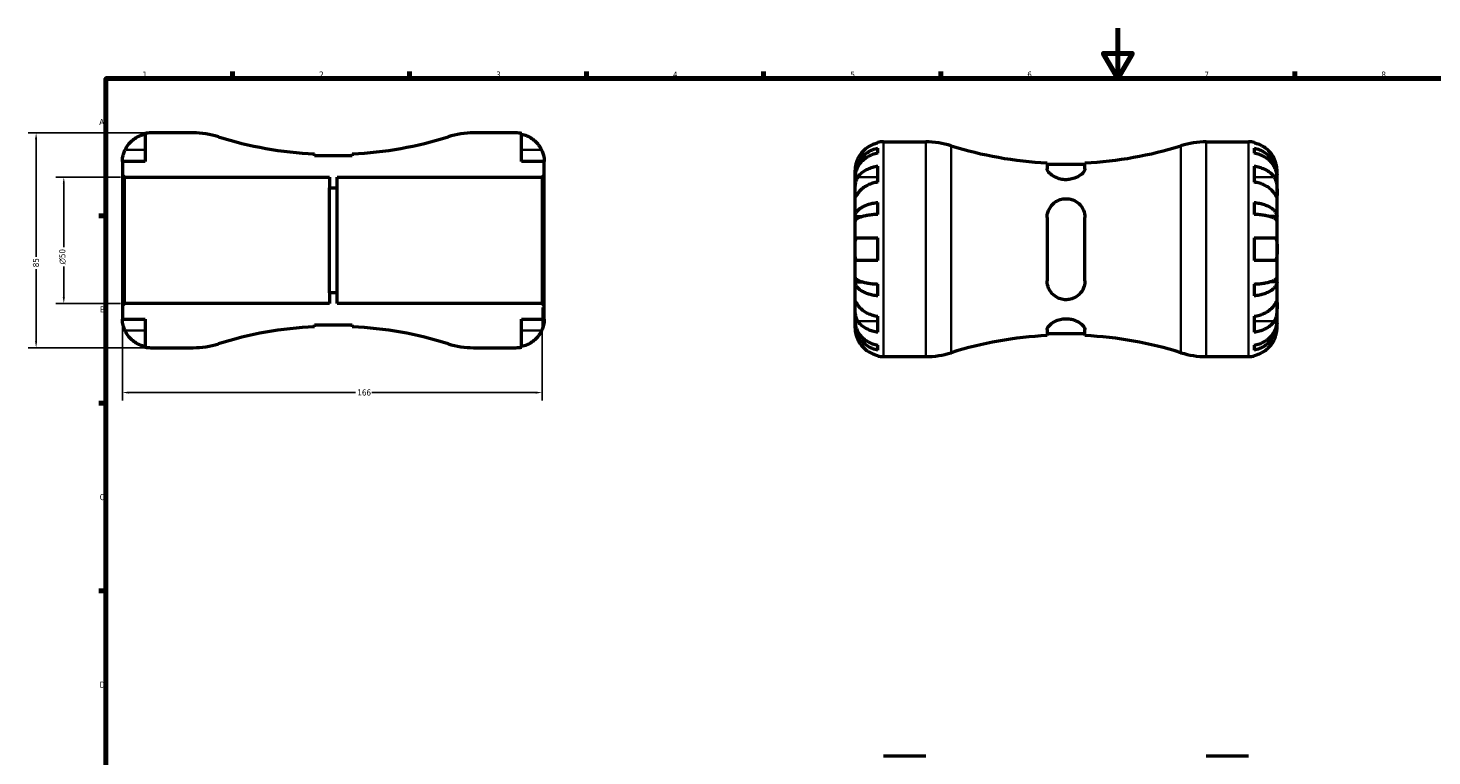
# Model space of a CAD drawing. Header units: millimetres. Extents: x -83 to 902, y -42 to 599.
# Tile 4 of 6: x -11 to 545, y 306 to 594. Entities that reach past the tile are written whole.
import ezdxf

# ---------------------------------------------------------------- set-up
doc = ezdxf.new("R2010")
doc.units = ezdxf.units.MM
for name, color, linetype, lineweight in [('Border (ANSI)', 7, 'Continuous', 70), ('Dimension (ANSI)', 7, 'Continuous', 25), ('Visible (ANSI)', 7, 'Continuous', 50), ('Visible Narrow (ANSI)', 7, 'Continuous', 35)]:
    doc.layers.add(name, color=color, linetype=linetype, lineweight=lineweight)
doc.styles.add('Note Text (ANSI)', font='tahoma.ttf')
doc.dimstyles.new('Default - mm (ANSI)', dxfattribs={"dimtxt": 2.4, "dimasz": 2.5, "dimexe": 3.175, "dimexo": 1.6002, "dimgap": 0.8, "dimtad": 0, "dimtoh": 1, "dimdec": 0, "dimrnd": 1e-08, "dimzin": 4, "dimdsep": 46, "dimtxsty": 'Note Text (ANSI)', "dimcen": 0.09, "dimdle": 10, "dimclrd": 256, "dimclre": 256, "dimclrt": 5, "dimadec": 1, "dimazin": 1, "dimtfac": 1.27, "dimtofl": 0, "dimtmove": 0, "dimatfit": 3, "dimfxl": 1, "dimtolj": 1, "dimtzin": 4, "dimlwd": -1, "dimlwe": -1, "dimarcsym": 0})

# ---------------------------------------------------------------- blocks, each defined once
blk = doc.blocks.new('Borders Default Border')
at = {"layer": 'Border (ANSI)'}
for p, q in [((70.08, 574), (70.08, 576.8)), ((140.17, 574), (140.17, 576.8)), ((210.25, 574), (210.25, 576.8)), ((280.33, 574), (280.33, 576.8)), ((350.42, 574), (350.42, 576.8)), ((490.58, 574), (490.58, 576.8)), ((20, 519.75), (17.2, 519.75)), ((20, 445.5), (17.2, 445.5)), ((20, 371.25), (17.2, 371.25))]:
    blk.add_line(p, q, dxfattribs=at)
at = {"layer": 'Border (ANSI)', "flags": 128}
for points in [[(420.5, 594), (420.5, 574), (414.73, 584), (426.27, 584), (420.5, 574)], [(20, 20), (20, 574), (821, 574), (821, 20), (20, 20)]]:
    blk.add_lwpolyline(points, dxfattribs=at)
at = {"layer": 'Border (ANSI)', "color": 5, "true_color": 0x0000ff, "char_height": 2.4, "attachment_point": 7, "style": 'Note Text (ANSI)'}
for s, insert in [('1', (34.5, 574.4)), ('2', (104.4, 574.4)), ('3', (174.46, 574.35)), ('4', (244.45, 574.4)), ('5', (314.67, 574.35)), ('6', (384.69, 574.35)), ('7', (454.8, 574.4)), ('8', (524.84, 574.35)), ('A', (17.38, 555.68)), ('B', (17.67, 481.43)), ('C', (17.51, 407.13)), ('D', (17.52, 332.93))]:
    blk.add_mtext(s, dxfattribs=dict(at, insert=insert))
blk = doc.blocks.new('*D7')
at = {"layer": 'Defpoints', "color": 0, "transparency": 16777216}
for p in [(27.35, 535), (3.32, 485), (27.35, 485)]:
    blk.add_point(p, dxfattribs=at)
at = {"layer": 'Dimension (ANSI)', "transparency": 16777216}
for p, q in [((25.75, 535), (0.15, 535)), ((3.32, 532.5), (3.32, 507.33)), ((3.32, 487.5), (3.32, 499.67)), ((25.75, 485), (0.15, 485))]:
    blk.add_line(p, q, dxfattribs=at)
for points in [[(2.91, 532.5), (3.74, 532.5), (3.32, 535)], [(2.91, 487.5), (3.74, 487.5), (3.32, 485)]]:
    blk.add_solid(points, dxfattribs=at)
at = {"layer": 'Dimension (ANSI)', "color": 5, "transparency": 16777216, "insert": (1.52, 500.47), "char_height": 2.4, "attachment_point": 1, "rotation": 90, "style": 'Note Text (ANSI)'}
blk.add_mtext('\\A1;{\\fAIGDT|b0|i0;\\H2.4000;\\ln}\\fTahoma|b0|i0;\\H2.4000;50', dxfattribs=at)
blk = doc.blocks.new('*D8')
at = {"layer": 'Defpoints', "color": 0, "transparency": 16777216}
for p in [(26.5, 484.15), (192.65, 485), (192.65, 449.74)]:
    blk.add_point(p, dxfattribs=at)
at = {"layer": 'Dimension (ANSI)', "transparency": 16777216}
for p, q in [((26.5, 482.55), (26.5, 446.56)), ((192.65, 483.4), (192.65, 446.56)), ((29, 449.74), (118.72, 449.74)), ((190.15, 449.74), (125.25, 449.74))]:
    blk.add_line(p, q, dxfattribs=at)
for points in [[(29, 450.15), (29, 449.32), (26.5, 449.74)], [(190.15, 450.15), (190.15, 449.32), (192.65, 449.74)]]:
    blk.add_solid(points, dxfattribs=at)
at = {"layer": 'Dimension (ANSI)', "color": 5, "transparency": 16777216, "insert": (119.52, 450.98), "char_height": 2.4, "attachment_point": 1, "style": 'Note Text (ANSI)'}
blk.add_mtext('\\A1;166', dxfattribs=at)
blk = doc.blocks.new('*D9')
at = {"layer": 'Defpoints', "color": 0, "transparency": 16777216}
for p in [(37.75, 552.5), (-7.64, 467.5), (37.75, 467.5)]:
    blk.add_point(p, dxfattribs=at)
at = {"layer": 'Dimension (ANSI)', "transparency": 16777216}
for p, q in [((36.15, 552.5), (-10.82, 552.5)), ((-7.64, 550), (-7.64, 503.46)), ((-7.64, 470), (-7.64, 498.54)), ((36.15, 467.5), (-10.82, 467.5))]:
    blk.add_line(p, q, dxfattribs=at)
for points in [[(-8.06, 550), (-7.22, 550), (-7.64, 552.5)], [(-8.06, 470), (-7.22, 470), (-7.64, 467.5)]]:
    blk.add_solid(points, dxfattribs=at)
at = {"layer": 'Dimension (ANSI)', "color": 5, "transparency": 16777216, "insert": (-8.9, 499.34), "char_height": 2.4, "attachment_point": 1, "rotation": 90, "style": 'Note Text (ANSI)'}
blk.add_mtext('\\A1;85', dxfattribs=at)

msp = doc.modelspace()

# ---------------------------------------------------------------- linework, layer by layer
at = {"layer": 'Visible (ANSI)'}
for p, q in [((35.5, 552.27), (35.5, 541.25)), ((54.52, 552.5), (37.75, 552.5)), ((182.25, 552.5), (165.48, 552.5)), ((184.5, 541.25), (184.5, 552.27)), ((325.53, 548.51), (325.53, 548.76)), ((325.53, 544.49), (325.53, 546.44)), ((327.78, 548.98), (344.56, 548.98)), ((455.51, 548.98), (472.28, 548.98)), ((474.53, 548.76), (474.53, 548.51)), ((474.53, 546.44), (474.53, 544.49)), ((35.5, 541.25), (26.5, 541.25)), ((26.5, 541.25), (26.5, 535.85)), ((102.5, 543.49), (102.5, 544.19)), ((117.5, 543.49), (102.5, 543.49)), ((117.5, 544.19), (117.5, 543.49)), ((193.5, 541.25), (184.5, 541.25)), ((193.5, 535.85), (193.5, 541.25)), ((325.53, 533.02), (325.53, 539.39)), ((392.53, 540.67), (392.53, 538.3)), ((407.53, 539.97), (392.53, 539.97)), ((407.53, 538.3), (407.53, 540.67)), ((474.53, 539.39), (474.53, 533.02)), ((26.5, 535.85), (27.35, 535)), ((26.5, 535.85), (26.5, 484.15)), ((27.35, 535), (108.5, 535)), ((27.35, 485), (27.35, 535)), ((108.5, 535), (108.5, 530.83)), ((111.5, 530.83), (111.5, 535)), ((111.5, 535), (192.65, 535)), ((192.65, 535), (193.5, 535.85)), ((192.65, 535), (192.65, 485)), ((193.5, 484.15), (193.5, 535.85)), ((316.53, 535.72), (316.53, 537.73)), ((316.53, 534.96), (316.53, 535.72)), ((316.53, 535.72), (316.57, 535.72)), ((316.53, 528.58), (316.53, 534.96)), ((483.53, 535.72), (483.5, 535.72)), ((483.53, 535.72), (483.53, 537.73)), ((483.53, 534.96), (483.53, 535.72)), ((483.53, 528.58), (483.53, 534.96)), ((108.5, 530.83), (111.5, 530.83)), ((108.5, 489.17), (108.5, 530.83)), ((111.5, 489.17), (111.5, 530.83)), ((316.53, 519.36), (316.53, 528.58)), ((483.53, 519.36), (483.53, 528.58)), ((325.53, 520.28), (325.53, 524.98)), ((474.53, 524.98), (474.53, 520.28)), ((316.53, 517.51), (316.53, 519.36)), ((316.53, 519.36), (319.26, 519.36)), ((316.53, 506.48), (316.53, 517.51)), ((392.53, 518.98), (392.53, 493.98)), ((407.53, 493.98), (407.53, 518.98)), ((483.53, 519.36), (480.81, 519.36)), ((483.53, 517.51), (483.53, 519.36)), ((483.53, 506.48), (483.53, 517.51)), ((316.53, 495.45), (316.53, 506.48)), ((317.6, 510.98), (325.53, 510.98)), ((325.53, 501.98), (325.53, 510.98)), ((474.53, 510.98), (474.53, 501.98)), ((474.53, 510.98), (482.47, 510.98)), ((483.53, 495.45), (483.53, 506.48)), ((325.53, 501.98), (317.6, 501.98)), ((482.47, 501.98), (474.53, 501.98)), ((316.53, 493.61), (316.53, 495.45)), ((483.53, 493.61), (483.53, 495.45)), ((111.5, 489.17), (108.5, 489.17)), ((108.5, 489.17), (108.5, 485)), ((111.5, 485), (111.5, 489.17)), ((316.53, 484.39), (316.53, 493.61)), ((316.53, 493.61), (319.26, 493.61)), ((325.53, 487.99), (325.53, 492.68)), ((474.53, 492.68), (474.53, 487.99)), ((483.53, 493.61), (480.81, 493.61)), ((483.53, 484.39), (483.53, 493.61)), ((27.35, 485), (26.5, 484.15)), ((26.5, 484.15), (26.5, 478.75)), ((108.5, 485), (27.35, 485)), ((192.65, 485), (111.5, 485)), ((193.5, 484.15), (192.65, 485)), ((193.5, 478.75), (193.5, 484.15)), ((316.53, 478.01), (316.53, 484.39)), ((483.53, 478.01), (483.53, 484.39)), ((26.5, 478.75), (35.5, 478.75)), ((35.5, 478.75), (35.5, 467.73)), ((184.5, 467.73), (184.5, 478.75)), ((184.5, 478.75), (193.5, 478.75)), ((316.53, 477.24), (316.53, 478.01)), ((325.53, 473.58), (325.53, 479.94)), ((474.53, 479.94), (474.53, 473.58)), ((483.53, 477.24), (483.53, 478.01)), ((102.5, 475.81), (102.5, 476.51)), ((102.5, 476.51), (117.5, 476.51)), ((117.5, 476.51), (117.5, 475.81)), ((316.53, 475.23), (316.53, 477.24)), ((316.53, 477.24), (316.57, 477.24)), ((392.53, 474.66), (392.53, 472.3)), ((407.53, 473), (392.53, 473)), ((407.53, 472.3), (407.53, 474.66)), ((483.53, 477.24), (483.5, 477.24)), ((483.53, 475.23), (483.53, 477.24)), ((37.75, 467.5), (54.52, 467.5)), ((165.48, 467.5), (182.25, 467.5)), ((325.53, 466.53), (325.53, 468.47)), ((474.53, 468.47), (474.53, 466.53)), ((325.53, 464.21), (325.53, 464.45)), ((327.78, 463.98), (344.56, 463.98)), ((455.51, 463.98), (472.28, 463.98)), ((474.53, 464.45), (474.53, 464.21)), ((327.78, 305.93), (344.56, 305.93)), ((455.51, 305.93), (472.28, 305.93))]:
    msp.add_line(p, q, dxfattribs=at)
for centre, radius, start, end in [((37.75, 541.25), 11.25, 90, 101.537), ((54.52, 519.1), 33.4, 72.5785, 90), ((110, 695.9), 151.9, 252.5785, 267.1698), ((110, 695.9), 151.9, 272.8302, 287.4215), ((165.48, 519.1), 33.4, 90, 107.4215), ((182.25, 541.25), 11.25, 78.463, 90), ((327.78, 537.73), 11.25, 90, 101.537), ((344.56, 515.58), 33.4, 72.5785, 90), ((400.03, 692.38), 151.9, 252.5785, 267.1698), ((400.03, 692.38), 151.9, 272.8302, 287.4215), ((455.51, 515.58), 33.4, 90, 107.4215), ((472.28, 537.73), 11.25, 78.463, 90), ((110, 324.1), 151.9, 92.8302, 107.4215), ((110, 324.1), 151.9, 72.5785, 87.1698), ((37.75, 478.75), 11.25, 258.463, 270), ((54.52, 500.9), 33.4, 270, 287.4215), ((165.48, 500.9), 33.4, 252.5785, 270), ((182.25, 478.75), 11.25, 270, 281.537), ((400.03, 320.58), 151.9, 92.8302, 107.4215), ((400.03, 320.58), 151.9, 72.5785, 87.1698), ((327.78, 475.23), 11.25, 258.463, 270), ((344.56, 497.38), 33.4, 270, 287.4215), ((455.51, 497.38), 33.4, 252.5785, 270), ((472.28, 475.23), 11.25, 270, 281.537)]:
    msp.add_arc(centre, radius, start, end, dxfattribs=at)
for points, knots in [([(27.57, 545.75), (27.8, 546.25), (28.08, 546.76), (28.83, 547.87), (29.31, 548.46), (30.3, 549.45), (30.88, 549.94), (32.14, 550.78), (32.81, 551.14), (34.08, 551.66), (34.78, 551.88), (35.5, 552.03)], [5.5022719, 5.5022719, 5.5022719, 5.5022719, 5.6617261, 5.6617261, 5.8711132, 5.8711132, 6.0795138, 6.0795138, 6.2879145, 6.2879145, 6.4900758, 6.4900758, 6.4900758, 6.4900758]), ([(184.5, 552.03), (185.22, 551.88), (185.92, 551.66), (187.19, 551.14), (187.86, 550.78), (189.12, 549.94), (189.7, 549.45), (190.69, 548.46), (191.17, 547.87), (191.92, 546.76), (192.2, 546.25), (192.43, 545.75)], [0.2134384, 0.2134384, 0.2134384, 0.2134384, 0.4155998, 0.4155998, 0.6240004, 0.6240004, 0.8324011, 0.8324011, 1.0417882, 1.0417882, 1.2012424, 1.2012424, 1.2012424, 1.2012424]), ([(26.5, 541.25), (26.5, 541.25), (26.5, 541.3), (26.5, 541.53), (26.51, 541.71), (26.55, 542.25), (26.6, 542.65), (26.75, 543.42), (26.83, 543.74), (27.01, 544.34), (27.1, 544.6), (27.3, 545.15), (27.42, 545.43), (27.55, 545.72), (27.56, 545.74), (27.57, 545.75)], [-3.126213, -3.126213, -3.126213, -3.126213, -3.0059213, -3.0059213, -2.8729567, -2.8729567, -2.6978937, -2.6978937, -2.583387, -2.583387, -2.4954757, -2.4954757, -2.4031024, -2.4031024, -2.3983168, -2.3983168, -2.3983168, -2.3983168]), ([(192.43, 545.75), (192.51, 545.59), (192.57, 545.44), (192.75, 545.02), (192.85, 544.75), (193.04, 544.2), (193.12, 543.92), (193.29, 543.23), (193.36, 542.85), (193.46, 542.13), (193.48, 541.81), (193.5, 541.37), (193.5, 541.25), (193.5, 541.25)], [-0.7196887, -0.7196887, -0.7196887, -0.7196887, -0.6691335, -0.6691335, -0.5844829, -0.5844829, -0.490085, -0.490085, -0.3476599, -0.3476599, -0.1782767, -0.1782767, 0, 0, 0, 0]), ([(316.53, 535.72), (316.53, 536.4), (316.6, 537.14), (316.9, 538.58), (317.13, 539.29), (317.66, 540.54), (318.01, 541.2), (318.86, 542.42), (319.34, 542.99), (320.33, 543.94), (320.91, 544.41), (322.17, 545.23), (322.84, 545.57), (324.11, 546.08), (324.81, 546.3), (325.53, 546.44)], [5.016117, 5.016117, 5.016117, 5.016117, 5.225788, 5.225788, 5.435459, 5.435459, 5.644344, 5.644344, 5.853229, 5.853229, 6.061567, 6.061567, 6.269906, 6.269906, 6.472482, 6.472482, 6.472482, 6.472482]), ([(325.53, 548.51), (324.81, 548.37), (324.11, 548.14), (322.85, 547.62), (322.17, 547.27), (320.92, 546.42), (320.33, 545.93), (319.35, 544.95), (318.86, 544.36), (318.12, 543.24), (317.83, 542.73), (317.6, 542.23)], [0.2134384, 0.2134384, 0.2134384, 0.2134384, 0.4155998, 0.4155998, 0.6240004, 0.6240004, 0.8324011, 0.8324011, 1.0417882, 1.0417882, 1.2012424, 1.2012424, 1.2012424, 1.2012424]), ([(482.47, 542.23), (482.23, 542.73), (481.95, 543.24), (481.21, 544.36), (480.72, 544.95), (479.74, 545.93), (479.15, 546.42), (477.89, 547.27), (477.22, 547.62), (475.96, 548.14), (475.25, 548.37), (474.53, 548.51)], [5.5022719, 5.5022719, 5.5022719, 5.5022719, 5.6617261, 5.6617261, 5.8711132, 5.8711132, 6.0795138, 6.0795138, 6.2879145, 6.2879145, 6.4900758, 6.4900758, 6.4900758, 6.4900758]), ([(474.53, 546.44), (475.26, 546.3), (475.96, 546.08), (477.22, 545.57), (477.9, 545.23), (479.16, 544.41), (479.74, 543.94), (480.72, 542.99), (481.21, 542.42), (482.05, 541.2), (482.41, 540.54), (482.94, 539.29), (483.17, 538.58), (483.47, 537.14), (483.53, 536.4), (483.53, 535.72)], [0.213434, 0.213434, 0.213434, 0.213434, 0.41601, 0.41601, 0.624348, 0.624348, 0.832687, 0.832687, 1.041572, 1.041572, 1.250457, 1.250457, 1.460128, 1.460128, 1.669799, 1.669799, 1.669799, 1.669799]), ([(325.53, 544.49), (324.81, 544.37), (324.11, 544.17), (322.84, 543.72), (322.16, 543.42), (320.9, 542.69), (320.32, 542.27), (319.34, 541.42), (318.85, 540.91), (318.01, 539.82), (317.66, 539.24), (317.13, 538.13), (316.9, 537.5), (316.6, 536.21), (316.53, 535.56), (316.53, 534.96)], [0.213442, 0.213442, 0.213442, 0.213442, 0.416459, 0.416459, 0.625022, 0.625022, 0.833586, 0.833586, 1.042247, 1.042247, 1.250908, 1.250908, 1.460354, 1.460354, 1.669799, 1.669799, 1.669799, 1.669799]), ([(317.6, 542.23), (317.53, 542.08), (317.46, 541.92), (317.28, 541.5), (317.19, 541.24), (317, 540.69), (316.92, 540.4), (316.74, 539.71), (316.67, 539.33), (316.57, 538.61), (316.55, 538.3), (316.53, 537.85), (316.53, 537.73), (316.53, 537.73)], [-0.7196887, -0.7196887, -0.7196887, -0.7196887, -0.6691335, -0.6691335, -0.5844829, -0.5844829, -0.490085, -0.490085, -0.3476599, -0.3476599, -0.1782767, -0.1782767, 0, 0, 0, 0]), ([(317.6, 534.94), (317.83, 535.3), (318.12, 535.66), (318.86, 536.45), (319.35, 536.86), (320.33, 537.56), (320.92, 537.91), (322.17, 538.5), (322.85, 538.75), (324.11, 539.12), (324.81, 539.28), (325.53, 539.39)], [5.5022719, 5.5022719, 5.5022719, 5.5022719, 5.6617261, 5.6617261, 5.8711132, 5.8711132, 6.0795138, 6.0795138, 6.2879145, 6.2879145, 6.4900758, 6.4900758, 6.4900758, 6.4900758]), ([(483.53, 534.96), (483.53, 535.56), (483.47, 536.21), (483.17, 537.5), (482.94, 538.13), (482.41, 539.24), (482.06, 539.82), (481.22, 540.91), (480.73, 541.42), (479.75, 542.27), (479.16, 542.69), (477.9, 543.42), (477.23, 543.72), (475.96, 544.17), (475.26, 544.37), (474.53, 544.49)], [5.016117, 5.016117, 5.016117, 5.016117, 5.225562, 5.225562, 5.435008, 5.435008, 5.643669, 5.643669, 5.85233, 5.85233, 6.060893, 6.060893, 6.269457, 6.269457, 6.472473, 6.472473, 6.472473, 6.472473]), ([(474.53, 539.39), (475.25, 539.28), (475.96, 539.12), (477.22, 538.75), (477.89, 538.5), (479.15, 537.91), (479.74, 537.56), (480.72, 536.86), (481.21, 536.45), (481.95, 535.66), (482.23, 535.3), (482.47, 534.94)], [0.2134384, 0.2134384, 0.2134384, 0.2134384, 0.4155998, 0.4155998, 0.6240004, 0.6240004, 0.8324011, 0.8324011, 1.0417882, 1.0417882, 1.2012424, 1.2012424, 1.2012424, 1.2012424]), ([(483.53, 537.73), (483.53, 537.73), (483.53, 537.79), (483.53, 538.01), (483.53, 538.19), (483.48, 538.73), (483.44, 539.13), (483.28, 539.9), (483.2, 540.22), (483.03, 540.82), (482.94, 541.09), (482.73, 541.63), (482.61, 541.91), (482.48, 542.2), (482.47, 542.22), (482.47, 542.23)], [-3.126213, -3.126213, -3.126213, -3.126213, -3.0059213, -3.0059213, -2.8729567, -2.8729567, -2.6978937, -2.6978937, -2.583387, -2.583387, -2.4954757, -2.4954757, -2.4031024, -2.4031024, -2.3983168, -2.3983168, -2.3983168, -2.3983168]), ([(316.53, 528.58), (316.53, 528.82), (316.53, 529.09), (316.54, 529.69), (316.54, 530.02), (316.56, 530.83), (316.58, 531.32), (316.68, 532.27), (316.76, 532.72), (316.94, 533.46), (317.02, 533.74), (317.23, 534.27), (317.34, 534.5), (317.51, 534.8), (317.55, 534.87), (317.6, 534.94)], [0, 0, 0, 0, 0.1023049, 0.1023049, 0.2116531, 0.2116531, 0.3586874, 0.3586874, 0.4986154, 0.4986154, 0.596139, 0.596139, 0.690343, 0.690343, 0.7235503, 0.7235503, 0.7235503, 0.7235503]), ([(407.53, 538.3), (407.53, 538.02), (407.43, 537.71), (406.95, 536.89), (406.45, 536.36), (405.14, 535.39), (404.33, 534.93), (402.75, 534.34), (402.03, 534.16), (400.65, 533.98), (400.01, 533.96), (398.67, 534.05), (397.99, 534.18), (396.48, 534.61), (395.7, 534.97), (394.22, 535.85), (393.58, 536.41), (392.76, 537.41), (392.54, 537.87), (392.53, 538.28), (392.53, 538.29), (392.53, 538.3)], [-2.822534, -2.822534, -2.822534, -2.822534, -2.592222, -2.592222, -2.245208, -2.245208, -1.913449, -1.913449, -1.681153, -1.681153, -1.48731, -1.48731, -1.273411, -1.273411, -0.982744, -0.982744, -0.620712, -0.620712, -0.293331, -0.293331, -0.2861, -0.2861, -0.2861, -0.2861]), ([(482.47, 534.94), (482.53, 534.85), (482.58, 534.76), (482.76, 534.44), (482.87, 534.2), (483.07, 533.67), (483.16, 533.38), (483.33, 532.63), (483.4, 532.17), (483.5, 531.14), (483.52, 530.58), (483.54, 529.5), (483.53, 529), (483.53, 528.58)], [-0.7247441, -0.7247441, -0.7247441, -0.7247441, -0.6829269, -0.6829269, -0.5894676, -0.5894676, -0.4901439, -0.4901439, -0.3493352, -0.3493352, -0.178565, -0.178565, 0, 0, 0, 0]), ([(317.6, 528.58), (317.54, 528.49), (317.49, 528.4), (317.31, 528.14), (317.2, 527.97), (317, 527.67), (316.91, 527.55), (316.74, 527.32), (316.67, 527.26), (316.57, 527.27), (316.55, 527.38), (316.53, 527.83), (316.53, 528.16), (316.53, 528.58)], [-0.7247441, -0.7247441, -0.7247441, -0.7247441, -0.6829269, -0.6829269, -0.5894676, -0.5894676, -0.4901439, -0.4901439, -0.3493352, -0.3493352, -0.178565, -0.178565, 0, 0, 0, 0]), ([(325.53, 533.02), (324.81, 532.92), (324.11, 532.76), (322.84, 532.39), (322.16, 532.13), (320.9, 531.54), (320.32, 531.19), (319.34, 530.49), (318.85, 530.07), (318.11, 529.29), (317.83, 528.93), (317.6, 528.58)], [0.213454, 0.213454, 0.213454, 0.213454, 0.4164085, 0.4164085, 0.6252168, 0.6252168, 0.8340252, 0.8340252, 1.0430088, 1.0430088, 1.2012367, 1.2012367, 1.2012367, 1.2012367]), ([(482.47, 528.58), (482.24, 528.93), (481.96, 529.29), (481.22, 530.07), (480.73, 530.49), (479.75, 531.19), (479.16, 531.54), (477.9, 532.13), (477.23, 532.39), (475.96, 532.76), (475.26, 532.92), (474.53, 533.02)], [5.5022777, 5.5022777, 5.5022777, 5.5022777, 5.6605055, 5.6605055, 5.8694891, 5.8694891, 6.0782975, 6.0782975, 6.2871059, 6.2871059, 6.4900603, 6.4900603, 6.4900603, 6.4900603]), ([(483.53, 528.58), (483.53, 528.34), (483.53, 528.13), (483.53, 527.75), (483.53, 527.6), (483.51, 527.33), (483.48, 527.26), (483.38, 527.27), (483.31, 527.34), (483.13, 527.58), (483.04, 527.71), (482.84, 528.01), (482.73, 528.18), (482.56, 528.44), (482.51, 528.51), (482.47, 528.58)], [0, 0, 0, 0, 0.1023049, 0.1023049, 0.2116531, 0.2116531, 0.3586874, 0.3586874, 0.4986154, 0.4986154, 0.596139, 0.596139, 0.690343, 0.690343, 0.7235503, 0.7235503, 0.7235503, 0.7235503]), ([(316.53, 519.36), (316.53, 519.71), (316.6, 520.1), (316.9, 520.86), (317.13, 521.23), (317.66, 521.89), (318.01, 522.23), (318.86, 522.87), (319.34, 523.17), (320.33, 523.67), (320.91, 523.92), (322.17, 524.34), (322.84, 524.52), (324.11, 524.79), (324.81, 524.9), (325.53, 524.98)], [5.016117, 5.016117, 5.016117, 5.016117, 5.225788, 5.225788, 5.435459, 5.435459, 5.644344, 5.644344, 5.853229, 5.853229, 6.061567, 6.061567, 6.269906, 6.269906, 6.472482, 6.472482, 6.472482, 6.472482]), ([(392.53, 518.98), (392.53, 519.7), (392.64, 520.4), (393.12, 522.07), (393.62, 523.01), (394.93, 524.57), (395.73, 525.22), (397.32, 526.01), (398.04, 526.25), (399.42, 526.48), (400.06, 526.51), (401.4, 526.39), (402.08, 526.23), (403.59, 525.65), (404.37, 525.17), (405.85, 523.85), (406.49, 522.95), (407.31, 521.05), (407.52, 520.07), (407.53, 519.03), (407.53, 519), (407.53, 518.98)], [-2.822534, -2.822534, -2.822534, -2.822534, -2.592222, -2.592222, -2.245208, -2.245208, -1.913449, -1.913449, -1.681153, -1.681153, -1.48731, -1.48731, -1.273411, -1.273411, -0.982744, -0.982744, -0.620712, -0.620712, -0.293331, -0.293331, -0.2861, -0.2861, -0.2861, -0.2861]), ([(474.53, 524.98), (475.26, 524.9), (475.96, 524.79), (477.22, 524.52), (477.9, 524.34), (479.16, 523.92), (479.74, 523.67), (480.72, 523.17), (481.21, 522.87), (482.05, 522.23), (482.41, 521.89), (482.94, 521.23), (483.17, 520.86), (483.47, 520.1), (483.53, 519.71), (483.53, 519.36)], [0.213434, 0.213434, 0.213434, 0.213434, 0.41601, 0.41601, 0.624348, 0.624348, 0.832687, 0.832687, 1.041572, 1.041572, 1.250457, 1.250457, 1.460128, 1.460128, 1.669799, 1.669799, 1.669799, 1.669799]), ([(325.53, 520.28), (324.81, 520.25), (324.11, 520.19), (322.84, 520.06), (322.17, 519.97), (320.91, 519.76), (320.33, 519.64), (319.34, 519.39), (318.86, 519.24), (318.01, 518.93), (317.66, 518.76), (317.13, 518.43), (316.9, 518.25), (316.6, 517.88), (316.53, 517.69), (316.53, 517.51)], [0.213434, 0.213434, 0.213434, 0.213434, 0.41601, 0.41601, 0.624348, 0.624348, 0.832687, 0.832687, 1.041572, 1.041572, 1.250457, 1.250457, 1.460128, 1.460128, 1.669799, 1.669799, 1.669799, 1.669799]), ([(483.53, 517.51), (483.53, 517.69), (483.47, 517.88), (483.17, 518.25), (482.94, 518.43), (482.41, 518.76), (482.05, 518.93), (481.21, 519.24), (480.72, 519.39), (479.74, 519.64), (479.16, 519.76), (477.9, 519.97), (477.22, 520.06), (475.96, 520.19), (475.26, 520.25), (474.53, 520.28)], [5.016117, 5.016117, 5.016117, 5.016117, 5.225788, 5.225788, 5.435459, 5.435459, 5.644344, 5.644344, 5.853229, 5.853229, 6.061567, 6.061567, 6.269906, 6.269906, 6.472482, 6.472482, 6.472482, 6.472482]), ([(316.53, 506.48), (316.53, 506.86), (316.53, 507.24), (316.54, 508), (316.54, 508.38), (316.57, 509.23), (316.61, 509.66), (316.76, 510.28), (316.84, 510.49), (317.07, 510.8), (317.21, 510.9), (317.44, 510.97), (317.52, 510.98), (317.6, 510.98)], [0, 0, 0, 0, 0.1143483, 0.1143483, 0.2360376, 0.2360376, 0.4080184, 0.4080184, 0.5379079, 0.5379079, 0.6657576, 0.6657576, 0.7240192, 0.7240192, 0.7240192, 0.7240192]), ([(317.6, 501.98), (317.45, 501.98), (317.31, 502.02), (317.05, 502.18), (316.94, 502.31), (316.75, 502.71), (316.68, 502.99), (316.57, 503.73), (316.55, 504.21), (316.53, 505.3), (316.53, 505.89), (316.53, 506.48)], [-0.7250316, -0.7250316, -0.7250316, -0.7250316, -0.617671, -0.617671, -0.4930824, -0.4930824, -0.3529803, -0.3529803, -0.1786805, -0.1786805, 0, 0, 0, 0]), ([(482.47, 510.98), (482.62, 510.98), (482.75, 510.95), (483.01, 510.79), (483.13, 510.65), (483.32, 510.25), (483.39, 509.98), (483.5, 509.24), (483.52, 508.75), (483.54, 507.67), (483.53, 507.08), (483.53, 506.48)], [-0.7250316, -0.7250316, -0.7250316, -0.7250316, -0.617671, -0.617671, -0.4930824, -0.4930824, -0.3529803, -0.3529803, -0.1786805, -0.1786805, 0, 0, 0, 0]), ([(483.53, 506.48), (483.53, 506.1), (483.53, 505.72), (483.53, 504.96), (483.53, 504.58), (483.49, 503.74), (483.45, 503.3), (483.31, 502.69), (483.22, 502.47), (483, 502.16), (482.86, 502.06), (482.63, 501.99), (482.55, 501.98), (482.47, 501.98)], [0, 0, 0, 0, 0.1143483, 0.1143483, 0.2360376, 0.2360376, 0.4080184, 0.4080184, 0.5379079, 0.5379079, 0.6657576, 0.6657576, 0.7240192, 0.7240192, 0.7240192, 0.7240192]), ([(316.53, 495.45), (316.53, 495.28), (316.6, 495.09), (316.9, 494.71), (317.13, 494.53), (317.66, 494.21), (318.01, 494.04), (318.86, 493.72), (319.34, 493.57), (320.33, 493.33), (320.91, 493.21), (322.17, 492.99), (322.84, 492.91), (324.11, 492.77), (324.81, 492.72), (325.53, 492.68)], [5.016117, 5.016117, 5.016117, 5.016117, 5.225788, 5.225788, 5.435459, 5.435459, 5.644344, 5.644344, 5.853229, 5.853229, 6.061567, 6.061567, 6.269906, 6.269906, 6.472482, 6.472482, 6.472482, 6.472482]), ([(474.53, 492.68), (475.26, 492.72), (475.96, 492.77), (477.22, 492.91), (477.9, 492.99), (479.16, 493.21), (479.74, 493.33), (480.72, 493.57), (481.21, 493.72), (482.05, 494.04), (482.41, 494.21), (482.94, 494.53), (483.17, 494.71), (483.47, 495.09), (483.53, 495.28), (483.53, 495.45)], [0.213434, 0.213434, 0.213434, 0.213434, 0.41601, 0.41601, 0.624348, 0.624348, 0.832687, 0.832687, 1.041572, 1.041572, 1.250457, 1.250457, 1.460128, 1.460128, 1.669799, 1.669799, 1.669799, 1.669799]), ([(325.53, 487.99), (324.81, 488.06), (324.11, 488.17), (322.84, 488.44), (322.17, 488.62), (320.91, 489.05), (320.33, 489.3), (319.34, 489.8), (318.86, 490.09), (318.01, 490.74), (317.66, 491.08), (317.13, 491.73), (316.9, 492.1), (316.6, 492.86), (316.53, 493.25), (316.53, 493.61)], [0.213434, 0.213434, 0.213434, 0.213434, 0.41601, 0.41601, 0.624348, 0.624348, 0.832687, 0.832687, 1.041572, 1.041572, 1.250457, 1.250457, 1.460128, 1.460128, 1.669799, 1.669799, 1.669799, 1.669799]), ([(407.53, 493.98), (407.53, 493.27), (407.43, 492.57), (406.95, 490.89), (406.45, 489.96), (405.14, 488.4), (404.33, 487.75), (402.75, 486.95), (402.03, 486.71), (400.65, 486.48), (400.01, 486.45), (398.67, 486.57), (397.99, 486.74), (396.48, 487.31), (395.7, 487.8), (394.22, 489.12), (393.58, 490.02), (392.76, 491.91), (392.54, 492.9), (392.53, 493.94), (392.53, 493.96), (392.53, 493.98)], [-2.822534, -2.822534, -2.822534, -2.822534, -2.592222, -2.592222, -2.245208, -2.245208, -1.913449, -1.913449, -1.681153, -1.681153, -1.48731, -1.48731, -1.273411, -1.273411, -0.982744, -0.982744, -0.620712, -0.620712, -0.293331, -0.293331, -0.2861, -0.2861, -0.2861, -0.2861]), ([(483.53, 493.61), (483.53, 493.25), (483.47, 492.86), (483.17, 492.1), (482.94, 491.73), (482.41, 491.08), (482.05, 490.74), (481.21, 490.09), (480.72, 489.8), (479.74, 489.3), (479.16, 489.05), (477.9, 488.62), (477.22, 488.44), (475.96, 488.17), (475.26, 488.06), (474.53, 487.99)], [5.016117, 5.016117, 5.016117, 5.016117, 5.225788, 5.225788, 5.435459, 5.435459, 5.644344, 5.644344, 5.853229, 5.853229, 6.061567, 6.061567, 6.269906, 6.269906, 6.472482, 6.472482, 6.472482, 6.472482]), ([(316.53, 484.39), (316.53, 484.63), (316.53, 484.84), (316.54, 485.21), (316.54, 485.37), (316.56, 485.63), (316.58, 485.71), (316.68, 485.7), (316.76, 485.62), (316.94, 485.38), (317.02, 485.26), (317.23, 484.95), (317.34, 484.78), (317.51, 484.53), (317.55, 484.46), (317.6, 484.39)], [0, 0, 0, 0, 0.1023049, 0.1023049, 0.2116531, 0.2116531, 0.3586874, 0.3586874, 0.4986154, 0.4986154, 0.596139, 0.596139, 0.690343, 0.690343, 0.7235503, 0.7235503, 0.7235503, 0.7235503]), ([(317.6, 478.02), (317.54, 478.11), (317.49, 478.2), (317.31, 478.52), (317.2, 478.76), (317, 479.3), (316.91, 479.59), (316.74, 480.34), (316.67, 480.8), (316.57, 481.83), (316.55, 482.39), (316.53, 483.46), (316.53, 483.96), (316.53, 484.39)], [-0.7247441, -0.7247441, -0.7247441, -0.7247441, -0.6829269, -0.6829269, -0.5894676, -0.5894676, -0.4901439, -0.4901439, -0.3493352, -0.3493352, -0.178565, -0.178565, 0, 0, 0, 0]), ([(317.6, 484.39), (317.83, 484.03), (318.12, 483.67), (318.86, 482.88), (319.35, 482.47), (320.33, 481.77), (320.92, 481.42), (322.17, 480.83), (322.85, 480.58), (324.11, 480.2), (324.81, 480.05), (325.53, 479.94)], [5.5022719, 5.5022719, 5.5022719, 5.5022719, 5.6617261, 5.6617261, 5.8711132, 5.8711132, 6.0795138, 6.0795138, 6.2879145, 6.2879145, 6.4900758, 6.4900758, 6.4900758, 6.4900758]), ([(474.53, 479.94), (475.25, 480.05), (475.96, 480.2), (477.22, 480.58), (477.89, 480.83), (479.15, 481.42), (479.74, 481.77), (480.72, 482.47), (481.21, 482.88), (481.95, 483.67), (482.23, 484.03), (482.47, 484.39)], [0.2134384, 0.2134384, 0.2134384, 0.2134384, 0.4155998, 0.4155998, 0.6240004, 0.6240004, 0.8324011, 0.8324011, 1.0417882, 1.0417882, 1.2012424, 1.2012424, 1.2012424, 1.2012424]), ([(482.47, 484.39), (482.53, 484.47), (482.58, 484.56), (482.76, 484.83), (482.87, 484.99), (483.07, 485.29), (483.16, 485.42), (483.33, 485.64), (483.4, 485.71), (483.5, 485.7), (483.52, 485.58), (483.54, 485.14), (483.53, 484.81), (483.53, 484.39)], [-0.7247441, -0.7247441, -0.7247441, -0.7247441, -0.6829269, -0.6829269, -0.5894676, -0.5894676, -0.4901439, -0.4901439, -0.3493352, -0.3493352, -0.178565, -0.178565, 0, 0, 0, 0]), ([(483.53, 484.39), (483.53, 484.14), (483.53, 483.88), (483.53, 483.28), (483.53, 482.95), (483.51, 482.14), (483.48, 481.65), (483.38, 480.7), (483.31, 480.24), (483.13, 479.51), (483.04, 479.22), (482.84, 478.7), (482.73, 478.46), (482.56, 478.17), (482.51, 478.09), (482.47, 478.02)], [0, 0, 0, 0, 0.1023049, 0.1023049, 0.2116531, 0.2116531, 0.3586874, 0.3586874, 0.4986154, 0.4986154, 0.596139, 0.596139, 0.690343, 0.690343, 0.7235503, 0.7235503, 0.7235503, 0.7235503]), ([(27.57, 474.25), (27.49, 474.41), (27.43, 474.56), (27.25, 474.98), (27.15, 475.25), (26.96, 475.8), (26.88, 476.08), (26.71, 476.77), (26.64, 477.15), (26.54, 477.87), (26.52, 478.19), (26.5, 478.63), (26.5, 478.75), (26.5, 478.75)], [-0.7196887, -0.7196887, -0.7196887, -0.7196887, -0.6691335, -0.6691335, -0.5844829, -0.5844829, -0.490085, -0.490085, -0.3476599, -0.3476599, -0.1782767, -0.1782767, 0, 0, 0, 0]), ([(193.5, 478.75), (193.5, 478.75), (193.5, 478.7), (193.5, 478.47), (193.49, 478.29), (193.45, 477.75), (193.4, 477.35), (193.25, 476.58), (193.17, 476.26), (192.99, 475.66), (192.9, 475.4), (192.7, 474.85), (192.58, 474.57), (192.45, 474.28), (192.44, 474.26), (192.43, 474.25)], [-3.126213, -3.126213, -3.126213, -3.126213, -3.0059213, -3.0059213, -2.8729567, -2.8729567, -2.6978937, -2.6978937, -2.583387, -2.583387, -2.4954757, -2.4954757, -2.4031024, -2.4031024, -2.3983168, -2.3983168, -2.3983168, -2.3983168]), ([(316.53, 478.01), (316.53, 477.41), (316.6, 476.75), (316.9, 475.46), (317.13, 474.83), (317.66, 473.72), (318.01, 473.14), (318.86, 472.05), (319.34, 471.54), (320.33, 470.69), (320.91, 470.27), (322.17, 469.55), (322.84, 469.24), (324.11, 468.79), (324.81, 468.6), (325.53, 468.47)], [5.016117, 5.016117, 5.016117, 5.016117, 5.225788, 5.225788, 5.435459, 5.435459, 5.644344, 5.644344, 5.853229, 5.853229, 6.061567, 6.061567, 6.269906, 6.269906, 6.472482, 6.472482, 6.472482, 6.472482]), ([(325.53, 473.58), (324.81, 473.68), (324.11, 473.84), (322.84, 474.21), (322.16, 474.47), (320.9, 475.07), (320.32, 475.41), (319.34, 476.11), (318.85, 476.53), (318.11, 477.31), (317.83, 477.67), (317.6, 478.02)], [0.213454, 0.213454, 0.213454, 0.213454, 0.4164085, 0.4164085, 0.6252168, 0.6252168, 0.8340252, 0.8340252, 1.0430088, 1.0430088, 1.2012367, 1.2012367, 1.2012367, 1.2012367]), ([(392.53, 474.66), (392.53, 474.94), (392.64, 475.25), (393.12, 476.07), (393.62, 476.6), (394.93, 477.58), (395.73, 478.03), (397.32, 478.62), (398.04, 478.81), (399.42, 478.99), (400.06, 479.01), (401.4, 478.91), (402.08, 478.79), (403.59, 478.35), (404.37, 478), (405.85, 477.11), (406.49, 476.56), (407.31, 475.55), (407.52, 475.09), (407.53, 474.68), (407.53, 474.67), (407.53, 474.66)], [-2.822534, -2.822534, -2.822534, -2.822534, -2.592222, -2.592222, -2.245208, -2.245208, -1.913449, -1.913449, -1.681153, -1.681153, -1.48731, -1.48731, -1.273411, -1.273411, -0.982744, -0.982744, -0.620712, -0.620712, -0.293331, -0.293331, -0.2861, -0.2861, -0.2861, -0.2861]), ([(482.47, 478.02), (482.24, 477.67), (481.96, 477.31), (481.22, 476.53), (480.73, 476.11), (479.75, 475.41), (479.16, 475.07), (477.9, 474.47), (477.23, 474.21), (475.96, 473.84), (475.26, 473.68), (474.53, 473.58)], [5.5022777, 5.5022777, 5.5022777, 5.5022777, 5.6605055, 5.6605055, 5.8694891, 5.8694891, 6.0782975, 6.0782975, 6.2871059, 6.2871059, 6.4900603, 6.4900603, 6.4900603, 6.4900603]), ([(474.53, 468.47), (475.26, 468.6), (475.96, 468.79), (477.22, 469.24), (477.9, 469.55), (479.16, 470.27), (479.74, 470.69), (480.72, 471.54), (481.21, 472.05), (482.05, 473.14), (482.41, 473.72), (482.94, 474.83), (483.17, 475.46), (483.47, 476.75), (483.53, 477.41), (483.53, 478.01)], [0.213434, 0.213434, 0.213434, 0.213434, 0.41601, 0.41601, 0.624348, 0.624348, 0.832687, 0.832687, 1.041572, 1.041572, 1.250457, 1.250457, 1.460128, 1.460128, 1.669799, 1.669799, 1.669799, 1.669799]), ([(35.5, 467.97), (34.78, 468.12), (34.08, 468.34), (32.81, 468.86), (32.14, 469.22), (30.88, 470.06), (30.3, 470.55), (29.31, 471.54), (28.83, 472.13), (28.08, 473.24), (27.8, 473.75), (27.57, 474.25)], [0.2134384, 0.2134384, 0.2134384, 0.2134384, 0.4155998, 0.4155998, 0.6240004, 0.6240004, 0.8324011, 0.8324011, 1.0417882, 1.0417882, 1.2012424, 1.2012424, 1.2012424, 1.2012424]), ([(192.43, 474.25), (192.2, 473.75), (191.92, 473.24), (191.17, 472.13), (190.69, 471.54), (189.7, 470.55), (189.12, 470.06), (187.86, 469.22), (187.19, 468.86), (185.92, 468.34), (185.22, 468.12), (184.5, 467.97)], [5.5022719, 5.5022719, 5.5022719, 5.5022719, 5.6617261, 5.6617261, 5.8711132, 5.8711132, 6.0795138, 6.0795138, 6.2879145, 6.2879145, 6.4900758, 6.4900758, 6.4900758, 6.4900758]), ([(325.53, 466.53), (324.81, 466.67), (324.11, 466.88), (322.84, 467.39), (322.17, 467.73), (320.91, 468.55), (320.33, 469.02), (319.34, 469.98), (318.86, 470.54), (318.01, 471.77), (317.66, 472.42), (317.13, 473.67), (316.9, 474.38), (316.6, 475.83), (316.53, 476.57), (316.53, 477.24)], [0.213434, 0.213434, 0.213434, 0.213434, 0.41601, 0.41601, 0.624348, 0.624348, 0.832687, 0.832687, 1.041572, 1.041572, 1.250457, 1.250457, 1.460128, 1.460128, 1.669799, 1.669799, 1.669799, 1.669799]), ([(316.53, 475.23), (316.53, 475.23), (316.53, 475.18), (316.54, 474.96), (316.54, 474.78), (316.59, 474.23), (316.63, 473.83), (316.79, 473.07), (316.86, 472.74), (317.04, 472.14), (317.13, 471.88), (317.34, 471.33), (317.45, 471.05), (317.59, 470.76), (317.59, 470.75), (317.6, 470.73)], [-3.126213, -3.126213, -3.126213, -3.126213, -3.0059213, -3.0059213, -2.8729567, -2.8729567, -2.6978937, -2.6978937, -2.583387, -2.583387, -2.4954757, -2.4954757, -2.4031024, -2.4031024, -2.3983168, -2.3983168, -2.3983168, -2.3983168]), ([(483.53, 477.24), (483.53, 476.57), (483.47, 475.83), (483.17, 474.38), (482.94, 473.67), (482.41, 472.42), (482.05, 471.77), (481.21, 470.54), (480.72, 469.98), (479.74, 469.02), (479.16, 468.55), (477.9, 467.73), (477.22, 467.39), (475.96, 466.88), (475.26, 466.67), (474.53, 466.53)], [5.016117, 5.016117, 5.016117, 5.016117, 5.225788, 5.225788, 5.435459, 5.435459, 5.644344, 5.644344, 5.853229, 5.853229, 6.061567, 6.061567, 6.269906, 6.269906, 6.472482, 6.472482, 6.472482, 6.472482]), ([(482.47, 470.73), (482.54, 470.89), (482.61, 471.04), (482.78, 471.46), (482.88, 471.73), (483.07, 472.28), (483.15, 472.56), (483.33, 473.25), (483.4, 473.63), (483.5, 474.35), (483.52, 474.67), (483.54, 475.11), (483.53, 475.23), (483.53, 475.23)], [-0.7196887, -0.7196887, -0.7196887, -0.7196887, -0.6691335, -0.6691335, -0.5844829, -0.5844829, -0.490085, -0.490085, -0.3476599, -0.3476599, -0.1782767, -0.1782767, 0, 0, 0, 0]), ([(317.6, 470.73), (317.83, 470.23), (318.12, 469.72), (318.86, 468.61), (319.35, 468.02), (320.33, 467.03), (320.92, 466.54), (322.17, 465.7), (322.85, 465.34), (324.11, 464.82), (324.81, 464.6), (325.53, 464.45)], [5.5022719, 5.5022719, 5.5022719, 5.5022719, 5.6617261, 5.6617261, 5.8711132, 5.8711132, 6.0795138, 6.0795138, 6.2879145, 6.2879145, 6.4900758, 6.4900758, 6.4900758, 6.4900758]), ([(474.53, 464.45), (475.25, 464.6), (475.96, 464.82), (477.22, 465.34), (477.89, 465.7), (479.15, 466.54), (479.74, 467.03), (480.72, 468.02), (481.21, 468.61), (481.95, 469.72), (482.23, 470.23), (482.47, 470.73)], [0.2134384, 0.2134384, 0.2134384, 0.2134384, 0.4155998, 0.4155998, 0.6240004, 0.6240004, 0.8324011, 0.8324011, 1.0417882, 1.0417882, 1.2012424, 1.2012424, 1.2012424, 1.2012424])]:
    msp.add_open_spline(points, degree=3, knots=knots, dxfattribs=at)
at = {"layer": 'Visible Narrow (ANSI)'}
for p, q in [((27.96, 545.75), (35.1, 545.75)), ((192.04, 545.75), (184.9, 545.75)), ((327.78, 464.51), (327.78, 548.46)), ((344.56, 464.51), (344.56, 548.46)), ((354.56, 546.95), (354.56, 466.02)), ((445.51, 466.02), (445.51, 546.95)), ((455.51, 548.46), (455.51, 464.51)), ((472.28, 464.51), (472.28, 548.46)), ((318, 534.94), (325.14, 534.94)), ((482.07, 534.94), (474.93, 534.94)), ((318, 478.02), (325.14, 478.02)), ((482.07, 478.02), (474.93, 478.02)), ((27.96, 474.25), (35.1, 474.25)), ((192.04, 474.25), (184.9, 474.25))]:
    msp.add_line(p, q, dxfattribs=at)

# ---------------------------------------------------------------- block references
msp.add_blockref('Borders Default Border', (0, 0))

# ---------------------------------------------------------------- dimensions: what is measured, and where the dimension line sits
at = {"layer": 'Dimension (ANSI)'}
dim = msp.add_linear_dim(base=(-7.64, 467.5), p1=(37.75, 552.5), p2=(37.75, 467.5), angle=270, dimstyle='Default - mm (ANSI)', override={"dimgap": 0.8, "dimtoh": 0, "dimdec": 0, "dimtol": 0, "dimlim": 0, "dimtp": 0, "dimtm": 0, "dimtdec": 2, "dimatfit": 1}, dxfattribs=at)
dim.commit()
dim.dimension.update_dxf_attribs({"geometry": '*D9', "text_midpoint": (-7.64, 501), "dimtype": 160})
dim = msp.add_linear_dim(base=(3.32, 485), p1=(27.35, 535), p2=(27.35, 485), angle=90, text='{\\fAIGDT|b0|i0;\\H2.4000;\\ln}\\fTahoma|b0|i0;\\H2.4000;<>', dimstyle='Default - mm (ANSI)', override={"dimgap": 0.8, "dimtoh": 0, "dimdec": 0, "dimtol": 0, "dimlim": 0, "dimtp": 0, "dimtm": 0, "dimtdec": 2, "dimatfit": 1}, dxfattribs=at)
dim.commit()
dim.dimension.update_dxf_attribs({"geometry": '*D7', "text_midpoint": (3.32, 503.5), "dimtype": 160})
dim = msp.add_linear_dim(base=(192.65, 449.74), p1=(26.5, 484.15), p2=(192.65, 485), dimstyle='Default - mm (ANSI)', override={"dimgap": 0.8, "dimtoh": 0, "dimdec": 0, "dimtol": 0, "dimlim": 0, "dimtp": 0, "dimtm": 0, "dimtdec": 2, "dimatfit": 1}, dxfattribs=at)
dim.commit()
dim.dimension.update_dxf_attribs({"geometry": '*D8', "text_midpoint": (121.98, 449.74), "dimtype": 160})

doc.saveas('drawing.dxf')
